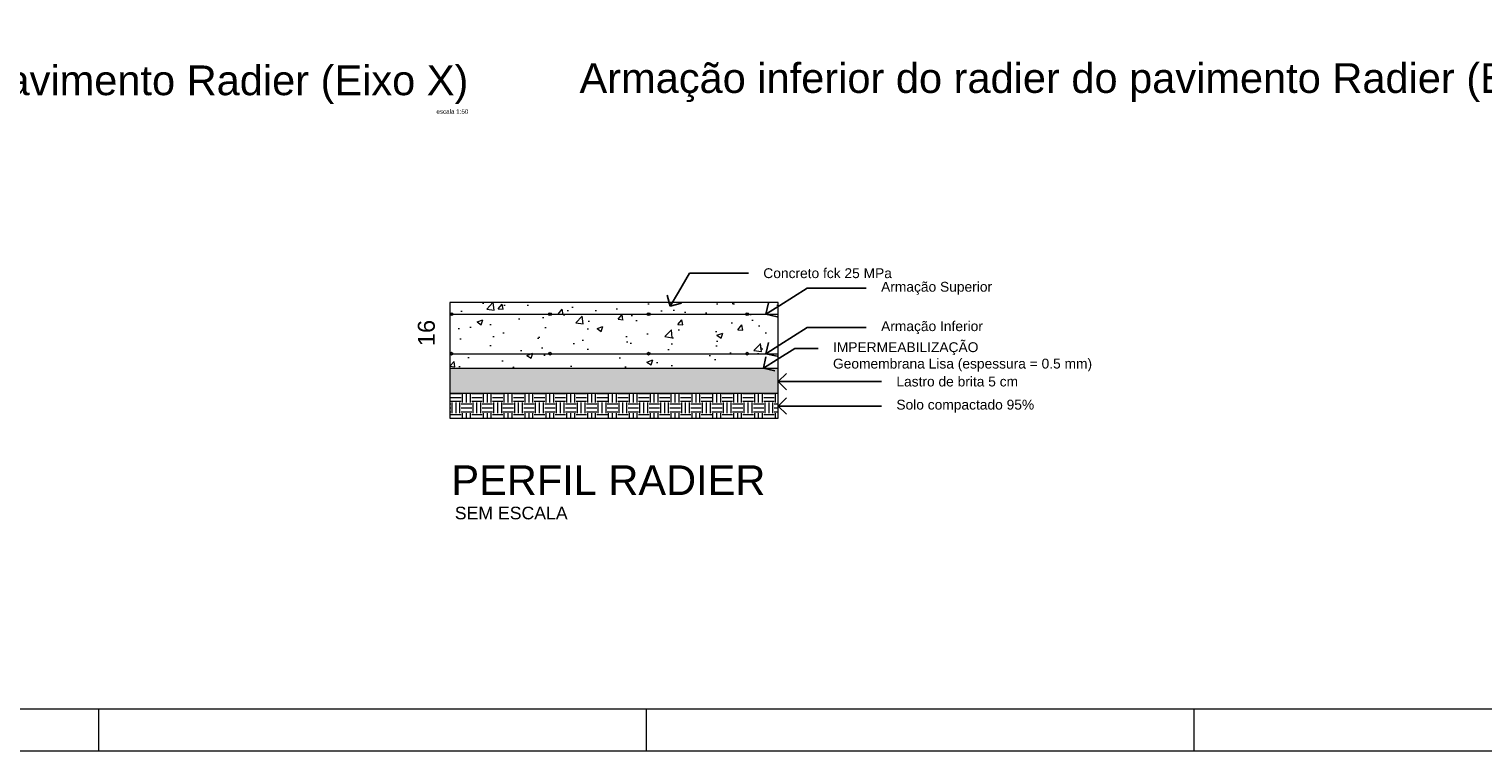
# Model space of a CAD drawing. Header units: millimetres. Extents: x 337 to 526, y -381 to -65.
# Tile 39 of 104: x 357 to 391, y -317 to -300. Entities that reach past the tile are written whole.
import ezdxf
from ezdxf import colors
from ezdxf.entities.mleader import LeaderData, LeaderLine
from ezdxf.math import Vec2, Vec3

# ---------------------------------------------------------------- set-up
doc = ezdxf.new("R2010")
doc.units = ezdxf.units.MM
doc.header["$MEASUREMENT"] = 0
doc.layers.get('0').update_dxf_attribs({"lineweight": 5})
doc.layers.add('DT-Título', color=102, linetype='Continuous', lineweight=20)
doc.layers.add('PRANCHA 01', color=7, linetype='Continuous', lineweight=20)
doc.styles.add('Arial', font='arial.ttf')

# ---------------------------------------------------------------- blocks, each defined once
blk = doc.blocks.new('_Open90')
at = {"color": 0, "linetype": 'ByBlock', "lineweight": -2}
for p, q in [((0, 0), (-1, 0)), ((-0.5, 0.5), (0, 0)), ((0, 0), (-0.5, -0.5))]:
    blk.add_line(p, q, dxfattribs=at)

msp = doc.modelspace()

# ---------------------------------------------------------------- hatches: boundary and pattern name
h = msp.add_hatch()
h.set_pattern_fill('AR-CONC', color=256, scale=0.0078)
h.set_pattern_definition([(50, (320.6144, -277.1761), (1.42103, -0.124324), [0.14859, -1.63448]), (355, (320.6144, -277.1761), (-0.274897, 1.490233), [0.11887, -1.307588]), (100.4514, (320.7328, -277.1865), (1.146134, 1.36591), [0.12628, -1.389095]), (46.1842, (320.6144, -276.7799), (2.1144, -0.32793), [0.22288, -2.45172]), (96.6356, (320.7906, -276.8072), (1.85174, 1.92991), [0.18942, -2.08364]), (351.184, (320.6144, -276.78), (1.85174, 1.92991), [0.17831, -1.96137]), (21, (320.8125, -276.879), (1.182584, -0.797663), [0.14859, -1.63448]), (326, (320.8125, -276.879), (0.482053, 1.436656), [0.11887, -1.307583]), (71.4514, (320.9111, -276.9454), (1.664637, 0.638993), [0.12628, -1.389092]), (37.5, (320.6144, -277.17614), (0.024091, 0.659525), [0, -1.291734, 0, -1.327395, 0, -1.312536]), (7.5, (320.6144, -277.17614), (0.52119, 0.781403), [0, -0.756813, 0, -1.262016, 0, -0.50025]), (327.5, (320.1726, -277.17614), (1.0575995, -0.044684), [0, -0.495297, 0, -1.545326, 0, -2.050528]), (317.5, (319.9745, -277.1761), (1.1554, 0.198325), [0, -0.643886, 0, -1.026255, 0, -1.456172])])
h.paths.add_polyline_path([(374.5667, -306.3685), (373.8609, -306.3685, -1), (373.7954, -306.3685), (371.5209, -306.3685, -1), (371.4554, -306.3685), (369.181, -306.3685, -1), (369.1154, -306.3685), (366.7668, -306.3685), (366.7668, -307.3045), (366.7754, -307.3045, -1), (366.841, -307.3045), (369.1154, -307.3045, -1), (369.181, -307.3045), (371.4554, -307.3045, -1), (371.5209, -307.3045), (373.7954, -307.3045, -1), (373.8609, -307.3045), (374.2735, -307.3045), (374.5667, -307.1182)])
h.paths.add_polyline_path([(374.5667, -306.1822), (374.5667, -306.0893), (366.7668, -306.0893), (366.7668, -306.3685), (366.7754, -306.3685, -1), (366.841, -306.3685), (369.1154, -306.3685, -1), (369.181, -306.3685), (371.4554, -306.3685, -1), (371.5209, -306.3685), (373.7954, -306.3685, -1), (373.8609, -306.3685), (374.2735, -306.3685)])
h.paths.add_polyline_path([(374.5667, -307.3045), (373.8609, -307.3045, -1), (373.7954, -307.3045), (371.5209, -307.3045, -1), (371.4554, -307.3045), (369.181, -307.3045, -1), (369.1154, -307.3045), (366.7668, -307.3045), (366.7668, -307.6492), (374.2117, -307.6492), (374.5425, -307.4426), (374.5667, -307.4275)])
h = msp.add_hatch(color=256)
h.dxf.hatch_style = 1
h.paths.add_polyline_path([(366.841, -306.3685, 1), (366.7754, -306.3685, 1)])
h.paths.add_polyline_path([(369.181, -306.3685, 1), (369.1154, -306.3685, 1)])
h.paths.add_polyline_path([(371.4554, -306.3685, 1), (371.5209, -306.3685, 1)])
h.paths.add_polyline_path([(373.8609, -306.3685, 1), (373.7954, -306.3685, 1)])
h.paths.add_polyline_path([(373.8609, -307.3045, 1), (373.7954, -307.3045, 1)])
h.paths.add_polyline_path([(371.5209, -307.3045, 1), (371.4554, -307.3045, 1)])
h.paths.add_polyline_path([(369.181, -307.3045, 1), (369.1154, -307.3045, 1)])
h.paths.add_polyline_path([(366.841, -307.3045, 1), (366.7754, -307.3045, 1)])
h = msp.add_hatch()
h.set_pattern_fill('GRAVEL', color=256, scale=0.0195, angle=45)
h.set_pattern_definition([(273.01279, (355.30327, -249.884798), (0.350227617, -5.95386949), [0.0666352, -6.5968996]), (229.96974, (355.306773, -249.95134), (3.852503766, 4.55295904), [0.114348, -11.320463]), (177.510447, (355.233225, -250.038898), (7.354779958, -0.350227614), [0.0806284, -7.982217]), (312.27369, (355.184193, -250.263044), (-6.654324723, 7.354779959), [0.1041302, -10.3088855]), (337.833654, (355.25424, -250.340094), (-5.95386949, 2.451593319), [0.102108, -10.108694]), (42.27369, (355.3488, -250.378619), (-7.354779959, -6.654324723), [0.1041302, -10.3088855]), (82.69424, (355.42585, -250.308573), (-1.0506828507, -8.0552351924), [0.1377068, -13.6329652]), (117.25533, (355.443362, -250.171984), (-5.253414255, 10.156600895), [0.1300094, -12.870938]), (166.429566, (355.383823, -250.05641), (-7.354779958, 1.751138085), [0.1044828, -10.3438114]), (220.23636, (355.282257, -250.031893), (4.202731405, 3.50227617), [0.1192833, -5.844878]), (267.397438, (355.191198, -250.108943), (-0.3502276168, -8.0552351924), [0.154259, -15.2716672]), (183.814075, (355.53442, -249.91982), (-4.552959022, -0.350227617), [0.0526505, -5.212425]), (216.469234, (355.481887, -249.923323), (5.253414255, 3.852503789), [0.1001673, -9.9165875]), (270, (355.40133, -249.98286), (0.3502276, -0.3502276), [0.0700453, -0.63041]), (248.19859, (355.33479, -249.96535), (1.05068285, 2.45159332), [0.0377208, -3.734346]), (336.80141, (355.32078, -250.00037), (-1.40091047, 0.70045523), [0.053345, -2.613909]), (75.96376, (355.36981, -250.02139), (0.35022762, 1.75113809), [0.0866417, -2.801409]), (206.56505, (355.39083, -249.93733), (1.05068285, 0.3502276), [0.0626506, -1.503615]), (61.38954, (355.11765, -250.203505), (2.45159332, 4.552959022), [0.0877666, -8.6889124]), (115.346176, (355.159677, -250.126455), (2.45159332, -5.253414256), [0.0736313, -7.2894827]), (338.19859, (355.32078, -249.867286), (-2.45159332, 1.05068285), [0.075441, -3.6966258]), (28.61046, (355.390828, -249.895305), (-4.552959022, -2.45159332), [0.0877666, -8.6889124]), (24.44395, (355.33479, -250.420646), (-2.45159332, -1.05068285), [0.0846363, -4.14718]), (339.77514, (355.41184, -250.385623), (-5.603641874, 2.1013657), [0.0709156, -7.020653]), (111.80141, (355.67451, -250.21401), (-1.05068285, 2.45159332), [0.075441, -3.6966258]), (62.354025, (355.646494, -250.143966), (-3.152048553, -5.95386949), [0.083027, -8.2196577]), (114.44395, (355.5029, -250.385623), (1.05068285, -2.45159332), [0.042318, -4.1894983]), (146.30993, (355.6535, -250.23503), (-1.75113809, 1.05068285), [0.025255, -2.500272]), (210.96376, (355.63248, -250.22102), (1.40091047, 0.70045523), [0.102108, -1.9400525]), (231.009006, (355.544928, -250.27355), (3.152048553, 3.852503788), [0.0946264, -9.3680027]), (348.69007, (355.40133, -250.05291), (-1.05068285, 0.35022762), [0.0714327, -1.7143848]), (38.157227, (355.47138, -250.066916), (6.654324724, 5.253414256), [0.1247127, -12.346538]), (105.9454, (355.569444, -249.989866), (1.05068285, -3.852503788), [0.0509938, -5.0483973]), (135, (355.55543, -249.94083), (-0.7004552, 0), [0.0297178, -0.465579]), (165.25644, (355.527416, -250.270048), (3.852503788, -1.050682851), [0.0688086, -6.8120723]), (93.01279, (355.460873, -250.252537), (-0.350227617, 5.95386949), [0.1332705, -6.5302644]), (45, (355.45387, -250.11945), (0, 0.7004552), [0.128777, -0.3665195]), (10.304846, (355.544928, -250.02839), (5.95386949, 1.050682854), [0.0783133, -7.7530143]), (299.0546, (355.62198, -250.01438), (1.05068285, -1.751138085), [0.072116, -3.533698]), (252.645975, (355.657, -250.077423), (-3.152048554, -10.1566008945), [0.1174175, -11.624352]), (220.42608, (355.621978, -250.189496), (-4.903186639, -4.202731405), [0.12422, -12.2977568])])
h.paths.add_polyline_path([(366.7668, -307.6492), (366.7668, -308.2438), (374.5667, -308.2438), (374.5667, -307.6492)])
h = msp.add_hatch()
h.set_pattern_fill('EARTH', color=256, scale=0.039)
h.set_pattern_definition([(0, (355.40133, -250.4872), (0.2476483, 0.2476483), [0.2476483, -0.2476483]), (0, (355.40133, -250.39432), (0.2476483, 0.2476483), [0.2476483, -0.2476483]), (0, (355.40133, -250.30145), (0.2476483, 0.2476483), [0.2476483, -0.2476483]), (90, (355.4323, -250.2705), (-0.2476483, 0.2476483), [0.2476483, -0.2476483]), (90, (355.52516, -250.2705), (-0.2476483, 0.2476483), [0.2476483, -0.2476483]), (90, (355.61803, -250.2705), (-0.2476483, 0.2476483), [0.2476483, -0.2476483])])
h.paths.add_polyline_path([(374.5667, -308.8384), (374.5667, -308.2438), (366.7668, -308.2438), (366.7668, -308.8384)])

# ---------------------------------------------------------------- linework, layer by layer
for p, q in [((366.7668, -306.3685), (374.5667, -306.3685)), ((366.7668, -307.3045), (374.5667, -307.3045)), ((366.7668, -307.6492), (366.7668, -308.8384)), ((374.5667, -308.8384), (374.5667, -307.6492)), ((366.7668, -308.2438), (374.5667, -308.2438)), ((366.7668, -308.8384), (374.5667, -308.8384))]:
    msp.add_line(p, q)
at = {"color": 1}
msp.add_line((366.7668, -307.6492), (374.5667, -307.6492), dxfattribs=at)
msp.add_lwpolyline([(366.7668, -306.0893), (366.7668, -307.6492), (374.5667, -307.6492), (374.5667, -306.0893)], close=True)
for centre in [(366.8082, -306.3685), (369.1482, -306.3685), (371.4882, -306.3685), (373.8282, -306.3685), (366.8082, -307.3045), (369.1482, -307.3045), (371.4882, -307.3045), (373.8282, -307.3045)]:
    msp.add_circle(centre, 0.0328)
at = {"layer": 'PRANCHA 01'}
for points in [[(337.4312, -316.7434), (421.5312, -316.7434), (421.5312, -257.3434), (337.4312, -257.3434), (337.4312, -316.7434)], [(358.4312, -315.7434), (358.4312, -316.7434)], [(371.4312, -315.7434), (371.4312, -316.7434)], [(371.4312, -315.7434), (371.4312, -316.7434)], [(384.4312, -315.7434), (384.4312, -316.7434)]]:
    msp.add_lwpolyline(points, dxfattribs=at)
msp.add_lwpolyline([(339.9312, -315.7434), (420.5312, -315.7434), (420.5312, -258.3434), (339.9312, -258.3434)], close=True, dxfattribs=at)

# ---------------------------------------------------------------- texts
at = {"layer": 'DT-Título', "style": 'Arial'}
msp.add_text('PERFIL RADIER', height=0.706, dxfattribs=at).set_placement((366.8067, -310.6636))
at = {"layer": 'DT-Título', "attachment_point": 9, "line_spacing_factor": 0.798, "style": 'Arial'}
for s, insert, char_height, width in [('Armação inferior do radier do pavimento Radier (Eixo X)', (367.2091, -301.3805), 0.706, 47.508635), ('Armação inferior do radier do pavimento Radier (Eixo Y)', (394.4036, -301.3265), 0.706, 47.508635), ('escala 1:50', (367.209, -301.6065), 0.1059, 1.501363), ('SEM ESCALA', (369.5658, -311.2447), 0.3, 48.569765)]:
    msp.add_mtext(s, dxfattribs=dict(at, insert=insert, char_height=char_height, width=width))
at = {"layer": 'DT-Título', "insert": (366.4178, -307.1256), "char_height": 0.40159, "attachment_point": 7, "rotation": 90, "style": 'Arial'}
msp.add_mtext('16', dxfattribs=at)

# ---------------------------------------------------------------- leaders
at = {"layer": 'DT-Título'}
ml = msp.add_multileader_mtext('Standard', dxfattribs=at)
ml.set_content('Concreto fck 25 MPa', color=256, style='Arial')
ml.set_leader_properties()
ml.set_arrow_properties(name='OPEN90')
ml.build(insert=Vec2(0, 0))
ml.multileader.update_dxf_attribs({"text_right_attachment_type": 2, "dogleg_length": 0.36, "arrow_head_size": 0.39})
ctx = ml.context
ctx.base_point, ctx.char_height, ctx.arrow_head_size, ctx.landing_gap_size, ctx.plane_origin = Vec3(373.8595, -305.3941), 0.233998, 0.39, 0.351, Vec3(371.999, -306.1786)
ctx.right_attachment = 2
notes = []
notes.append((ctx, [(0, (1, 1, 0), (372.4555, -305.3941), (1, 0), 1.404, [(0, [(371.999, -306.1786)], 0, [])])]))
ctx.mtext.insert, ctx.mtext.flow_direction = Vec3(374.2105, -305.2751), 5
ml = msp.add_multileader_mtext('Standard', dxfattribs=at)
ml.set_content('Armação Superior', color=256, style='Arial')
ml.set_leader_properties()
ml.set_arrow_properties(name='OPEN90')
ml.build(insert=Vec2(0, 0))
ml.multileader.update_dxf_attribs({"text_right_attachment_type": 2, "dogleg_length": 0.36, "arrow_head_size": 0.39})
ctx = ml.context
ctx.base_point, ctx.char_height, ctx.arrow_head_size, ctx.landing_gap_size, ctx.plane_origin = Vec3(376.6553, -305.7473), 0.233998, 0.39, 0.351, Vec3(374.2735, -306.3685)
ctx.right_attachment = 2
notes.append((ctx, [(0, (1, 1, 0), (375.2513, -305.7473), (1, 0), 1.404, [(0, [(374.2735, -306.3685)], 0, [])])]))
ctx.mtext.insert, ctx.mtext.flow_direction = Vec3(377.0063, -305.5979), 5
ml = msp.add_multileader_mtext('Standard', dxfattribs=at)
ml.set_content('Armação Inferior', color=256, style='Arial')
ml.set_leader_properties()
ml.set_arrow_properties(name='OPEN90')
ml.build(insert=Vec2(0, 0))
ml.multileader.update_dxf_attribs({"text_right_attachment_type": 2, "dogleg_length": 0.36, "arrow_head_size": 0.39})
ctx = ml.context
ctx.base_point, ctx.char_height, ctx.arrow_head_size, ctx.landing_gap_size, ctx.plane_origin = Vec3(376.6553, -306.6833), 0.233998, 0.39, 0.351, Vec3(374.2735, -307.3045)
ctx.right_attachment = 2
notes.append((ctx, [(0, (1, 1, 0), (375.2513, -306.6833), (1, 0), 1.404, [(0, [(374.2735, -307.3045)], 0, [])])]))
ctx.mtext.insert, ctx.mtext.flow_direction = Vec3(377.0063, -306.5343), 5
ml = msp.add_multileader_mtext('Standard', dxfattribs=at)
ml.set_content('IMPERMEABILIZAÇÃO\\PGeomembrana Lisa (espessura = 0.5 mm)', color=256, style='Arial')
ml.set_leader_properties()
ml.set_arrow_properties(name='OPEN90')
ml.build(insert=Vec2(0, 0))
ml.multileader.update_dxf_attribs({"text_right_attachment_type": 2, "dogleg_length": 0.36, "arrow_head_size": 0.39})
ctx = ml.context
ctx.base_point, ctx.char_height, ctx.arrow_head_size, ctx.landing_gap_size, ctx.plane_origin = Vec3(375.5137, -307.1848), 0.233998, 0.39, 0.351, Vec3(374.2117, -307.6492)
ctx.right_attachment = 2
notes.append((ctx, [(0, (1, 1, 0), (374.9551, -307.1848), (1, 0), 0.5585, [(0, [(374.2117, -307.6492)], 0, [])])]))
ctx.mtext.insert, ctx.mtext.flow_direction = Vec3(375.8647, -307.0334), 5
ml = msp.add_multileader_mtext('Standard', dxfattribs=at)
ml.set_content('Lastro de brita 5 cm', color=256, style='Arial')
ml.set_leader_properties()
ml.set_arrow_properties(name='OPEN90')
ml.build(insert=Vec2(0, 0))
ml.multileader.update_dxf_attribs({"text_right_attachment_type": 2, "dogleg_length": 0.36, "arrow_head_size": 0.39})
ctx = ml.context
ctx.base_point, ctx.char_height, ctx.arrow_head_size, ctx.landing_gap_size, ctx.plane_origin = Vec3(377.0178, -307.9683), 0.233998, 0.39, 0.351, Vec3(374.5667, -307.9683)
ctx.right_attachment = 2
notes.append((ctx, [(0, (1, 1, 0), (375.6138, -307.9683), (1, 0), 1.404, [(0, [(374.5667, -307.9683)], 0, [])])]))
ctx.mtext.insert, ctx.mtext.flow_direction = Vec3(377.3688, -307.8493), 5
ml = msp.add_multileader_mtext('Standard', dxfattribs=at)
ml.set_content('Solo compactado 95%', color=256, style='Arial')
ml.set_leader_properties()
ml.set_arrow_properties(name='OPEN90')
ml.build(insert=Vec2(0, 0))
ml.multileader.update_dxf_attribs({"text_right_attachment_type": 2, "dogleg_length": 0.36, "arrow_head_size": 0.39})
ctx = ml.context
ctx.base_point, ctx.char_height, ctx.arrow_head_size, ctx.landing_gap_size, ctx.plane_origin = Vec3(377.0178, -308.5481), 0.233998, 0.39, 0.351, Vec3(374.5667, -308.5481)
ctx.right_attachment = 2
notes.append((ctx, [(0, (1, 1, 0), (375.6138, -308.5481), (1, 0), 1.404, [(0, [(374.5667, -308.5481)], 0, [])])]))
ctx.mtext.insert, ctx.mtext.flow_direction = Vec3(377.3688, -308.3986), 5
for ctx, leaders in notes:
    for number, flags, end, landing, length, lines in leaders:
        leader = LeaderData()
        leader.index, (leader.has_last_leader_line, leader.has_dogleg_vector, leader.attachment_direction) = number, flags
        leader.last_leader_point, leader.dogleg_vector, leader.dogleg_length = Vec3(end), Vec3(landing), length
        for number, points, colour, breaks in lines:
            line = LeaderLine()
            line.index, line.vertices, line.color, line.breaks = number, Vec3.list(points), colors.encode_raw_color(colour), breaks
            leader.lines.append(line)
        ctx.leaders.append(leader)

doc.saveas('drawing.dxf')
